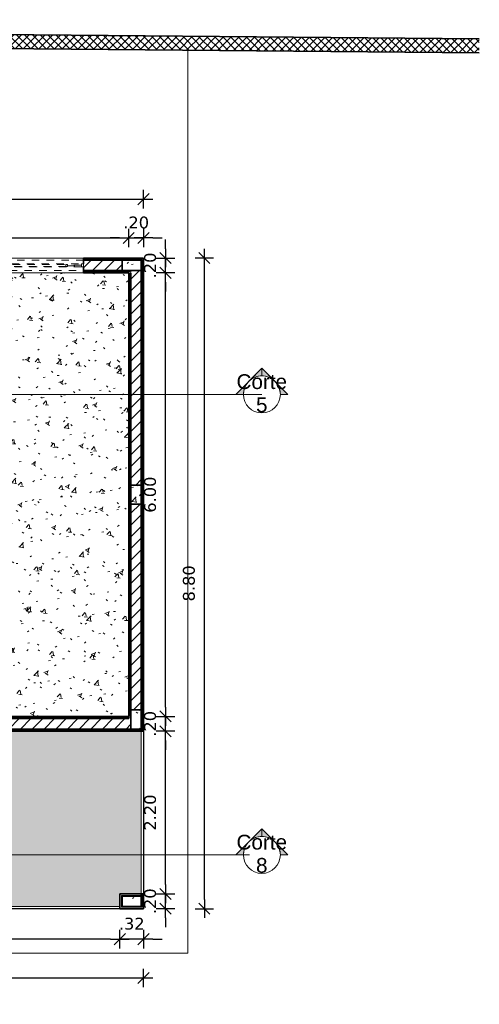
# Model space of a CAD drawing. Header units: millimetres. Extents: x -109 to 627, y -178 to 173.
# Tile 116 of 178: x 341 to 347, y -140 to -127. Entities that reach past the tile are written whole.
import ezdxf

# ---------------------------------------------------------------- set-up
doc = ezdxf.new("R2010")
doc.units = ezdxf.units.MM
doc.linetypes.add('Traço Curto', pattern=[0.0015300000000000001, 0.001, -0.0005300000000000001])
for name, color, linetype, lineweight in [('ARQ - ALVENARIA - OSSO', 2, 'Continuous', 35), ('ARQ - DIVISORIA', 3, 'Continuous', 35), ('ARQ - JANELA', 2, 'Traço Curto', 5), ('ARQ - PAREDE VISTA', 4, 'Continuous', 9), ('ARQ - PAREDES_HACHURA', 9, 'Continuous', 35), ('ARQ - PAREDES_REVESTIMENTO', 3, 'Continuous', 35), ('ARQ - PILAR', 4, 'Continuous', 15), ('ARQ - PISO', 9, 'Continuous', 5), ('ARQ - PISO_HACHURA_SUPERFICIE', 9, 'Continuous', 5), ('ARQ - SIMBOLO_CORTE', 2, 'Continuous', 5)]:
    doc.layers.add(name, color=color, linetype=linetype, lineweight=lineweight)
doc.styles.add('Arial_1', font='arial.ttf', dxfattribs={"height": 0.2249999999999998})
doc.styles.add('FNDE Texto Cota 0100', font='verdana.ttf', dxfattribs={"height": 0.16})
doc.dimstyles.new('FNDE 1-0100', dxfattribs={"dimscale": 2.5, "dimtxt": 0.16, "dimasz": 0.05, "dimexe": 0.15, "dimexo": 0.15, "dimgap": 0.05, "dimtad": 1, "dimzin": 4, "dimdsep": 46, "dimtxsty": 'FNDE Texto Cota 0100', "dimblk": 'tic', "dimcen": 0.15, "dimdle": 0.15, "dimse1": 1, "dimse2": 1, "dimclrd": 251, "dimclre": 251, "dimclrt": 256, "dimaunit": 1, "dimadec": 3, "dimazin": 0, "dimtfac": 1, "dimtix": 1, "dimtmove": 2, "dimatfit": 3, "dimldrblk": 'tic', "dimfxl": 0.15, "dimtvp": 1, "dimtolj": 1, "dimtzin": 0, "dimarcsym": 0})
pattern_1 = [(49.99999999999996, (316.1256538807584, -147.1297512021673), (0.5462905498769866, -0.04729538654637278), [0.05698523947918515, -0.6288371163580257]), (355, (316.1256538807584, -147.1297512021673), (-0.1054013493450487, 0.5732220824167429), [0.04598808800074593, -0.5028697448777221]), (100.451, (316.171641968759, -147.1337501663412), (0.4408404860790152, 0.5255719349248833), [0.04898731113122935, -0.5338617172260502]), (46.184, (316.1256538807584, -146.9777905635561), (0.8129122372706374, -0.1260280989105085), [0.08597772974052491, -0.9427558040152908]), (96.63599999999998, (316.1936362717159, -146.9877879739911), (0.7118101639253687, 0.7420596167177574), [0.07298109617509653, -0.8007925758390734]), (351.184, (316.1256538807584, -146.9777905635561), (0.7120447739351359, 0.7424237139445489), [0.0689821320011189, -0.7538047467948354]), (21, (316.2016342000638, -147.0157807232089), (0.4548672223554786, -0.3062123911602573), [0.05698523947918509, -0.628837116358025]), (326, (316.2016342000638, -147.0157807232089), (0.1857174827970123, 0.5524509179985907), [0.04598808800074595, -0.5028697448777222]), (71.45100000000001, (316.2396243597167, -147.0407742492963), (0.6403701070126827, 0.2459518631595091), [0.04898731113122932, -0.5338617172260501]), (37.49999999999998, (316.1256538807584, -147.1297512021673), (0.00920361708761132, 0.2540508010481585), [0.02499352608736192, -0.4718777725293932, 0.02499352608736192, -0.4848744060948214, -0.5048692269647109]), (37.49999999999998, (316.1256538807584, -147.1297512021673), (0.00920361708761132, 0.2540508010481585), [-1.006739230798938, 0.02499352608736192, -0.4798757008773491]), (7.49999999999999, (316.1256538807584, -147.1297512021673), (0.2004088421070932, 0.3006603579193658), [0.02499352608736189, -0.2659311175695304, 0.02499352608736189, -0.4598808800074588, -0.1919502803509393]), (7.49999999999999, (316.1256538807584, -147.1297512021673), (0.2004088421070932, 0.3006603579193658), [-0.7757990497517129, 0.02499352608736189, -0.1669567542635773]), (327.5, (315.9556979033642, -147.1297512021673), (0.4063776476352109, -0.0170731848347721), [0.02499352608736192, -0.1649572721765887, 0.02499352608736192, -0.5688526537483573, -0.7887956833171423]), (327.5, (315.9556979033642, -147.1297512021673), (0.4063776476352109, -0.0170731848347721), [-0.7847967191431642, 0.02499352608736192, -0.7638021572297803]), (317.5, (315.8797175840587, -147.1297512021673), (0.4438836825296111, 0.07598815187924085), [0.02499352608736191, -0.2229422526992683, 0.02499352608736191, -0.3699041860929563, -0.559854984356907]), (317.5, (315.8797175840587, -147.1297512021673), (0.4438836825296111, 0.07598815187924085), [-0.6418337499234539, 0.02499352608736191, -0.5348614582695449])]
pattern_2 = [(45, (316.1256538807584, -147.1297512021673), (-0.07917545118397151, 0.07917545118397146), [])]

# ---------------------------------------------------------------- blocks, each defined once
blk = doc.blocks.new('JANELA BASCULANTE PRÁTICA DE REVIT - JANELA AÇO E VIDRO BASCULANTE 300X150-V7-NÍVEL 1')
at = {"layer": 'ARQ - JANELA'}
for p, q in [((1.499999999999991, 0.07000000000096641), (-1.500000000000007, 0.07000000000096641)), ((-1.469999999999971, 0.01999999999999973), (-1.500000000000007, 0.01999999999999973)), ((-1.500000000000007, 0.01999999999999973), (-1.500000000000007, -0.02000000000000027)), ((-1.469999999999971, -0.02000000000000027), (-1.469999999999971, 0.01999999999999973)), ((-1.469999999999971, 0.01999999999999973), (1.470000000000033, 0.01999999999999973)), ((-1.279999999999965, 0.004999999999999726), (-1.469999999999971, 0.004999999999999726)), ((-1.469999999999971, 0.004999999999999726), (-1.469999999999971, -0.005000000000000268)), ((-1.259999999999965, 0.01499999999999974), (-1.279999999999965, 0.01499999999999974)), ((-1.279999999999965, 0.01499999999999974), (-1.279999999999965, -0.01500000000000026)), ((-1.279999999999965, -0.005000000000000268), (-1.279999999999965, 0.004999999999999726)), ((-1.259999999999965, -0.01500000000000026), (-1.259999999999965, 0.01499999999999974)), ((-1.259999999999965, 0.01499999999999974), (1.260000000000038, 0.01499999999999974)), ((1.280000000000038, 0.01499999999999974), (1.260000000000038, 0.01499999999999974)), ((1.260000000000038, 0.01499999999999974), (1.260000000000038, -0.01500000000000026)), ((1.280000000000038, -0.01500000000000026), (1.280000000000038, 0.01499999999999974)), ((1.470000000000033, 0.004999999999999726), (1.280000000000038, 0.004999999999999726)), ((1.280000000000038, 0.004999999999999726), (1.280000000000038, -0.005000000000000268)), ((1.499999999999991, 0.01999999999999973), (1.470000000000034, 0.01999999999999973)), ((1.470000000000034, 0.01999999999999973), (1.470000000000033, -0.02000000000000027)), ((1.470000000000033, -0.005000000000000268), (1.470000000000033, 0.004999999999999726)), ((1.499999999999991, -0.02000000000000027), (1.499999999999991, 0.01999999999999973)), ((-1.500000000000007, -0.02000000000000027), (-1.469999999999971, -0.02000000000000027)), ((-1.500000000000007, -0.07), (1.499999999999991, -0.07)), ((-1.469999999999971, -0.005000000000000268), (-1.279999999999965, -0.005000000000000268)), ((1.470000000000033, -0.02000000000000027), (-1.469999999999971, -0.02000000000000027)), ((-1.279999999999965, -0.01500000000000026), (-1.259999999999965, -0.01500000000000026)), ((1.260000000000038, -0.01500000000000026), (-1.259999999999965, -0.01500000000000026)), ((1.260000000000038, -0.01500000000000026), (1.280000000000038, -0.01500000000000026)), ((1.280000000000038, -0.005000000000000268), (1.470000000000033, -0.005000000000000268)), ((1.470000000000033, -0.02000000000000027), (1.499999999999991, -0.02000000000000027))]:
    blk.add_line(p, q, dxfattribs=at)
blk = doc.blocks.new('tic')
at = {"color": 251}
for p, q in [((-1.000000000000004, 0), (0.9999999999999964, 0)), ((0, -1.000000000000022), (0, 0.9999999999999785))]:
    blk.add_line(p, q, dxfattribs=at)
blk.add_line((-0.6000000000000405, -0.600000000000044), (0.6000000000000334, 0.600000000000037))
blk = doc.blocks.new('*D392')
at = {"color": 251, "lineweight": -2, "transparency": 16777216}
blk.add_line((334.1483753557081, -129.590817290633), (342.2962001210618, -129.590817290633), dxfattribs=at)
at = {"layer": 'Defpoints', "color": 0, "transparency": 16777216}
for p in [(342.4212001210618, -129.590817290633), (334.0233753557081, -130.0621001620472), (342.4212001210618, -130.0621001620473)]:
    blk.add_point(p, dxfattribs=at)
at = {"color": 251, "lineweight": -2, "transparency": 16777216, "xscale": 0.125, "yscale": 0.125, "zscale": 0.125, "rotation": 180}
blk.add_blockref('tic', (334.0233753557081, -129.590817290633), dxfattribs=at)
at = {"color": 251, "lineweight": -2, "transparency": 16777216, "xscale": 0.125, "yscale": 0.125, "zscale": 0.125}
blk.add_blockref('tic', (342.4212001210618, -129.590817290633), dxfattribs=at)
at = {"transparency": 16777216, "insert": (338.222287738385, -129.3821638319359), "char_height": 0.16, "attachment_point": 5, "style": 'FNDE Texto Cota 0100'}
blk.add_mtext('\\A1;8.40', dxfattribs=at)
blk = doc.blocks.new('*D393')
at = {"color": 251, "lineweight": -2, "transparency": 16777216}
for p, q in [((342.2962001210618, -129.590817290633), (342.1712001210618, -129.590817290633)), ((342.4212001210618, -129.590817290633), (342.6211483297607, -129.590817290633)), ((342.7461483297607, -129.590817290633), (342.8711483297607, -129.590817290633))]:
    blk.add_line(p, q, dxfattribs=at)
at = {"layer": 'Defpoints', "color": 0, "transparency": 16777216}
for p in [(342.6211483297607, -129.590817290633), (342.6211483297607, -129.8621519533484), (342.4212001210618, -130.0621001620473)]:
    blk.add_point(p, dxfattribs=at)
at = {"color": 251, "lineweight": -2, "transparency": 16777216, "xscale": 0.125, "yscale": 0.125, "zscale": 0.125}
blk.add_blockref('tic', (342.4212001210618, -129.590817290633), dxfattribs=at)
at = {"color": 251, "lineweight": -2, "transparency": 16777216, "xscale": 0.125, "yscale": 0.125, "zscale": 0.125, "rotation": 180}
blk.add_blockref('tic', (342.6211483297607, -129.590817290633), dxfattribs=at)
at = {"transparency": 16777216, "insert": (342.5211742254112, -129.3824861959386), "char_height": 0.16, "attachment_point": 5, "style": 'FNDE Texto Cota 0100'}
blk.add_mtext('\\A1;.20', dxfattribs=at)
blk = doc.blocks.new('*D394')
at = {"color": 251, "lineweight": -2, "transparency": 16777216}
blk.add_line((319.1522597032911, -129.0659532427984), (342.4961483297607, -129.0659532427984), dxfattribs=at)
at = {"layer": 'Defpoints', "color": 0, "transparency": 16777216}
for p in [(342.6211483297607, -129.0659532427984), (319.0272597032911, -129.8621519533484), (342.6211483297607, -129.8621519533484)]:
    blk.add_point(p, dxfattribs=at)
at = {"color": 251, "lineweight": -2, "transparency": 16777216, "xscale": 0.125, "yscale": 0.125, "zscale": 0.125, "rotation": 180}
blk.add_blockref('tic', (319.0272597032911, -129.0659532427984), dxfattribs=at)
at = {"color": 251, "lineweight": -2, "transparency": 16777216, "xscale": 0.125, "yscale": 0.125, "zscale": 0.125}
blk.add_blockref('tic', (342.6211483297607, -129.0659532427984), dxfattribs=at)
at = {"transparency": 16777216, "insert": (330.8242040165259, -128.857622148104), "char_height": 0.16, "attachment_point": 5, "style": 'FNDE Texto Cota 0100'}
blk.add_mtext('\\A1;23.59', dxfattribs=at)
blk = doc.blocks.new('*D440')
at = {"color": 251, "lineweight": -2, "transparency": 16777216}
for p, q in [((342.9184477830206, -138.3349249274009), (342.9184477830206, -138.2099249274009)), ((342.9184477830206, -138.6598731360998), (342.9184477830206, -138.4599249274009)), ((342.9184477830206, -138.7848731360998), (342.9184477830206, -138.9098731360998))]:
    blk.add_line(p, q, dxfattribs=at)
at = {"layer": 'Defpoints', "color": 0, "transparency": 16777216}
for p in [(342.6211483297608, -138.4599249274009), (342.9184477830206, -138.4599249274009), (342.6211483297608, -138.6598731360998)]:
    blk.add_point(p, dxfattribs=at)
at = {"color": 251, "lineweight": -2, "transparency": 16777216, "xscale": 0.125, "yscale": 0.125, "zscale": 0.125}
for p, rotation in [((342.9184477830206, -138.4599249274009), 270), ((342.9184477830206, -138.6598731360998), 90)]:
    blk.add_blockref('tic', p, dxfattribs=dict(at, rotation=rotation))
at = {"transparency": 16777216, "insert": (342.7101166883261, -138.5598990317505), "char_height": 0.16, "attachment_point": 5, "rotation": 90, "style": 'FNDE Texto Cota 0100'}
blk.add_mtext('\\A1;.20', dxfattribs=at)
blk = doc.blocks.new('*D441')
at = {"color": 251, "lineweight": -2, "transparency": 16777216}
blk.add_line((342.9184477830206, -138.3349249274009), (342.9184477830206, -136.3854946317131), dxfattribs=at)
at = {"layer": 'Defpoints', "color": 0, "transparency": 16777216}
for p in [(342.6211483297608, -136.2604946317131), (342.9184477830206, -136.2604946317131), (342.6211483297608, -138.4599249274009)]:
    blk.add_point(p, dxfattribs=at)
at = {"color": 251, "lineweight": -2, "transparency": 16777216, "xscale": 0.125, "yscale": 0.125, "zscale": 0.125}
for p, rotation in [((342.9184477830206, -136.2604946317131), 90), ((342.9184477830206, -138.4599249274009), 270)]:
    blk.add_blockref('tic', p, dxfattribs=dict(at, rotation=rotation))
at = {"transparency": 16777216, "insert": (342.7101166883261, -137.3602097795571), "char_height": 0.16, "attachment_point": 5, "rotation": 90, "style": 'FNDE Texto Cota 0100'}
blk.add_mtext('\\A1;2.20', dxfattribs=at)
blk = doc.blocks.new('*D442')
at = {"color": 251, "lineweight": -2, "transparency": 16777216}
for p, q in [((342.9184477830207, -135.9355464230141), (342.9184477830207, -135.8105464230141)), ((342.9184477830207, -136.2604946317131), (342.9184477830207, -136.0605464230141)), ((342.9184477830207, -136.3854946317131), (342.9184477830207, -136.5104946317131))]:
    blk.add_line(p, q, dxfattribs=at)
at = {"layer": 'Defpoints', "color": 0, "transparency": 16777216}
for p in [(342.4212001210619, -136.0605464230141), (342.9184477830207, -136.0605464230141), (342.6211483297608, -136.2604946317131)]:
    blk.add_point(p, dxfattribs=at)
at = {"color": 251, "lineweight": -2, "transparency": 16777216, "xscale": 0.125, "yscale": 0.125, "zscale": 0.125}
for p, rotation in [((342.9184477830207, -136.0605464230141), 270), ((342.9184477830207, -136.2604946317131), 90)]:
    blk.add_blockref('tic', p, dxfattribs=dict(at, rotation=rotation))
at = {"transparency": 16777216, "insert": (342.7101166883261, -136.1605205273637), "char_height": 0.16, "attachment_point": 5, "rotation": 90, "style": 'FNDE Texto Cota 0100'}
blk.add_mtext('\\A1;.20', dxfattribs=at)
blk = doc.blocks.new('*D443')
at = {"color": 251, "lineweight": -2, "transparency": 16777216}
blk.add_line((342.9184477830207, -135.9355464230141), (342.9184477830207, -130.1871001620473), dxfattribs=at)
at = {"layer": 'Defpoints', "color": 0, "transparency": 16777216}
for p in [(342.4212001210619, -130.0621001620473), (342.9184477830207, -130.0621001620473), (342.4212001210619, -136.0605464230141)]:
    blk.add_point(p, dxfattribs=at)
at = {"color": 251, "lineweight": -2, "transparency": 16777216, "xscale": 0.125, "yscale": 0.125, "zscale": 0.125}
for p, rotation in [((342.9184477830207, -130.0621001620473), 90), ((342.9184477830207, -136.0605464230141), 270)]:
    blk.add_blockref('tic', p, dxfattribs=dict(at, rotation=rotation))
at = {"transparency": 16777216, "insert": (342.7101704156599, -133.0613232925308), "char_height": 0.16, "attachment_point": 5, "rotation": 90, "style": 'FNDE Texto Cota 0100'}
blk.add_mtext('\\A1;6.00', dxfattribs=at)
blk = doc.blocks.new('*D444')
at = {"color": 251, "lineweight": -2, "transparency": 16777216}
for p, q in [((342.9184477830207, -129.7371519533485), (342.9184477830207, -129.6121519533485)), ((342.9184477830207, -130.0621001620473), (342.9184477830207, -129.8621519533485)), ((342.9184477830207, -130.1871001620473), (342.9184477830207, -130.3121001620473))]:
    blk.add_line(p, q, dxfattribs=at)
at = {"layer": 'Defpoints', "color": 0, "transparency": 16777216}
for p in [(342.6211483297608, -129.8621519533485), (342.9184477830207, -129.8621519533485), (342.4212001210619, -130.0621001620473)]:
    blk.add_point(p, dxfattribs=at)
at = {"color": 251, "lineweight": -2, "transparency": 16777216, "xscale": 0.125, "yscale": 0.125, "zscale": 0.125}
for p, rotation in [((342.9184477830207, -129.8621519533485), 270), ((342.9184477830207, -130.0621001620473), 90)]:
    blk.add_blockref('tic', p, dxfattribs=dict(at, rotation=rotation))
at = {"transparency": 16777216, "insert": (342.7101166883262, -129.962126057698), "char_height": 0.16, "attachment_point": 5, "rotation": 90, "style": 'FNDE Texto Cota 0100'}
blk.add_mtext('\\A1;.20', dxfattribs=at)
blk = doc.blocks.new('*D445')
at = {"color": 251, "lineweight": -2, "transparency": 16777216}
blk.add_line((343.4433118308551, -138.5348731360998), (343.4433118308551, -129.9871519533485), dxfattribs=at)
at = {"layer": 'Defpoints', "color": 0, "transparency": 16777216}
for p in [(342.6211483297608, -129.8621519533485), (343.4433118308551, -129.8621519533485), (342.6211483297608, -138.6598731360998)]:
    blk.add_point(p, dxfattribs=at)
at = {"color": 251, "lineweight": -2, "transparency": 16777216, "xscale": 0.125, "yscale": 0.125, "zscale": 0.125}
for p, rotation in [((343.4433118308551, -129.8621519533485), 90), ((343.4433118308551, -138.6598731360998), 270)]:
    blk.add_blockref('tic', p, dxfattribs=dict(at, rotation=rotation))
at = {"transparency": 16777216, "insert": (343.2346583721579, -134.2610125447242), "char_height": 0.16, "attachment_point": 5, "rotation": 90, "style": 'FNDE Texto Cota 0100'}
blk.add_mtext('\\A1;8.80', dxfattribs=at)
blk = doc.blocks.new('*D446')
at = {"color": 251, "lineweight": -2, "transparency": 16777216}
for p, q in [((342.1762311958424, -139.0720986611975), (342.0512311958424, -139.0720986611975)), ((342.6211483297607, -139.0720986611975), (342.3012311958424, -139.0720986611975)), ((342.7461483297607, -139.0720986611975), (342.8711483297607, -139.0720986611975))]:
    blk.add_line(p, q, dxfattribs=at)
at = {"layer": 'Defpoints', "color": 0, "transparency": 16777216}
for p in [(342.3012311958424, -138.6598731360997), (342.6211483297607, -138.6598731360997), (342.3012311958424, -139.0720986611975)]:
    blk.add_point(p, dxfattribs=at)
at = {"color": 251, "lineweight": -2, "transparency": 16777216, "xscale": 0.125, "yscale": 0.125, "zscale": 0.125}
blk.add_blockref('tic', (342.3012311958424, -139.0720986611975), dxfattribs=at)
at = {"color": 251, "lineweight": -2, "transparency": 16777216, "xscale": 0.125, "yscale": 0.125, "zscale": 0.125, "rotation": 180}
blk.add_blockref('tic', (342.6211483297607, -139.0720986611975), dxfattribs=at)
at = {"transparency": 16777216, "insert": (342.4611897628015, -138.8637675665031), "char_height": 0.16, "attachment_point": 5, "style": 'FNDE Texto Cota 0100'}
blk.add_mtext('\\A1;.32', dxfattribs=at)
blk = doc.blocks.new('*D447')
at = {"color": 251, "lineweight": -2, "transparency": 16777216}
blk.add_line((342.1762311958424, -139.0720986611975), (338.4472618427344, -139.0720986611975), dxfattribs=at)
at = {"layer": 'Defpoints', "color": 0, "transparency": 16777216}
for p in [(338.3222618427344, -138.6598731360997), (342.3012311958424, -138.6598731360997), (338.3222618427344, -139.0720986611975)]:
    blk.add_point(p, dxfattribs=at)
at = {"color": 251, "lineweight": -2, "transparency": 16777216, "xscale": 0.125, "yscale": 0.125, "zscale": 0.125, "rotation": 180}
blk.add_blockref('tic', (338.3222618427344, -139.0720986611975), dxfattribs=at)
at = {"color": 251, "lineweight": -2, "transparency": 16777216, "xscale": 0.125, "yscale": 0.125, "zscale": 0.125}
blk.add_blockref('tic', (342.3012311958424, -139.0720986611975), dxfattribs=at)
at = {"transparency": 16777216, "insert": (340.3117465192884, -138.8634452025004), "char_height": 0.16, "attachment_point": 5, "style": 'FNDE Texto Cota 0100'}
blk.add_mtext('\\A1;3.98', dxfattribs=at)
blk = doc.blocks.new('*D454')
at = {"color": 251, "lineweight": -2, "transparency": 16777216}
blk.add_line((327.9499808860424, -139.5969627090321), (342.4961483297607, -139.5969627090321), dxfattribs=at)
at = {"layer": 'Defpoints', "color": 0, "transparency": 16777216}
for p in [(342.6211483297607, -138.6598731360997), (327.8249808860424, -138.979790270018), (342.6211483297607, -139.5969627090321)]:
    blk.add_point(p, dxfattribs=at)
at = {"color": 251, "lineweight": -2, "transparency": 16777216, "xscale": 0.125, "yscale": 0.125, "zscale": 0.125, "rotation": 180}
blk.add_blockref('tic', (327.8249808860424, -139.5969627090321), dxfattribs=at)
at = {"color": 251, "lineweight": -2, "transparency": 16777216, "xscale": 0.125, "yscale": 0.125, "zscale": 0.125}
blk.add_blockref('tic', (342.6211483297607, -139.5969627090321), dxfattribs=at)
at = {"transparency": 16777216, "insert": (335.2230646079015, -139.388309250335), "char_height": 0.16, "attachment_point": 5, "style": 'FNDE Texto Cota 0100'}
blk.add_mtext('\\A1;14.80', dxfattribs=at)
blk = doc.blocks.new('Corte - Seta 01-821232-Corte 4')
at = {"layer": 'ARQ - SIMBOLO_CORTE'}
h = blk.add_hatch(color=256, dxfattribs=at)
edge = h.paths.add_edge_path(flags=0)
edge.add_line((-4.139210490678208, -1.945222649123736), (-4.139210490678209, -2.04831649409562))
edge.add_arc((-4.139210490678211, -2.298316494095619), 0.2499999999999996, 47.921604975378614, 89.99999999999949, ccw=False)
edge.add_line((-3.971673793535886, -2.112759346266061), (-4.139210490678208, -1.945222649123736))
h = blk.add_hatch(color=256, dxfattribs=at)
edge = h.paths.add_edge_path(flags=0)
edge.add_arc((-4.139210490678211, -2.29831649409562), 0.2500000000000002, -6.821210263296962e-13, 42.078395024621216, ccw=False)
edge.add_line((-3.889210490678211, -2.298316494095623), (-3.786116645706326, -2.298316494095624))
edge.add_line((-3.786116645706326, -2.298316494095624), (-3.953653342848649, -2.130779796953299))
h = blk.add_hatch(color=256, dxfattribs=at)
edge = h.paths.add_edge_path(flags=0)
edge.add_line((-3.953653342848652, -2.465853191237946), (-3.786116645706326, -2.298316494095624))
edge.add_line((-3.786116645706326, -2.298316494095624), (-3.889210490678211, -2.298316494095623))
edge.add_arc((-4.139210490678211, -2.298316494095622), 0.2500000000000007, 317.9216049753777, 359.9999999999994, ccw=False)
h = blk.add_hatch(color=256, dxfattribs=at)
edge = h.paths.add_edge_path(flags=0)
edge.add_line((-4.139210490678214, -2.651410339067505), (-3.97167379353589, -2.483873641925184))
edge.add_arc((-4.13921049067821, -2.298316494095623), 0.2499999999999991, 269.9999999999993, 312.0783950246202, ccw=False)
edge.add_line((-4.139210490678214, -2.548316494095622), (-4.139210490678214, -2.651410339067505))
for p, q in [((-3.786116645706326, -2.298316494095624), (-4.139210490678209, -1.945222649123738)), ((-4.139210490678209, -2.048316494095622), (-4.139210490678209, -1.945222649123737)), ((-4.139210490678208, -1.945222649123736), (-3.971673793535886, -2.112759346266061)), ((-4.139210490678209, -2.04831649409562), (-4.139210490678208, -1.945222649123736)), ((-3.953653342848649, -2.130779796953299), (-3.786116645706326, -2.298316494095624)), ((-3.786116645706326, -2.298316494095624), (-4.139210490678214, -2.651410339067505)), ((-3.786116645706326, -2.298316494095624), (-3.953653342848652, -2.465853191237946)), ((-3.786116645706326, -2.298316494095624), (-3.889210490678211, -2.298316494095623)), ((-3.889210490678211, -2.298316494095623), (-3.786116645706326, -2.298316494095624)), ((-3.97167379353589, -2.483873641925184), (-4.139210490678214, -2.651410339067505)), ((-4.139210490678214, -2.548316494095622), (-4.139210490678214, -2.651410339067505)), ((-4.139210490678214, -2.651410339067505), (-4.139210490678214, -2.548316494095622))]:
    blk.add_line(p, q, dxfattribs=at)
for centre, radius, start, end in [((-4.13921049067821, -2.298316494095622), 0.2500000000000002, 90.00000000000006, 269.9999999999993), ((-4.139210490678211, -2.298316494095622), 0.2500000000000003, 269.9999999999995, 89.9999999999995), ((-4.139210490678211, -2.298316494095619), 0.2499999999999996, 47.92160497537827, 89.99999999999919), ((-4.139210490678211, -2.29831649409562), 0.2500000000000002, 359.9999999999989, 42.07839502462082), ((-4.139210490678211, -2.298316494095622), 0.2500000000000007, 317.9216049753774, 359.9999999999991), ((-4.13921049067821, -2.298316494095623), 0.2499999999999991, 269.9999999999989, 312.0783950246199)]:
    blk.add_arc(centre, radius, start, end, dxfattribs=at)

msp = doc.modelspace()

# ---------------------------------------------------------------- hatches: boundary and pattern name
at = {"layer": 'ARQ - PAREDES_HACHURA'}
h = msp.add_hatch(dxfattribs=at)
h.set_pattern_fill('DIAGONAL  CRUZADA - 1MM', color=256, scale=0.9997410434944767, style=0, pattern_type=2)
h.set_pattern_definition([(45, (316.1256538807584, -147.1297512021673), (-0.05301927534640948, 0.05301927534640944), []), (135, (316.1256538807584, -147.1297512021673), (-0.05301927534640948, -0.05301927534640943), [])])
h.paths.add_polyline_path([(347.1569121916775, -127.0874666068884), (347.1585719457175, -126.8975230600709), (317.7413764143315, -126.6404713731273), (317.7399885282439, -126.8304172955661), (338.6038287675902, -127.0127285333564)], flags=0)
h = msp.add_hatch(color=256, dxfattribs=at)
h.paths.add_polyline_path([(342.5911560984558, -129.8921441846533), (342.5911403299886, -129.8821469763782), (341.8113580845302, -129.8821467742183), (341.8113580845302, -129.8921441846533), (342.3312234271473, -129.8921441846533)], flags=0)
h.paths.add_polyline_path([(338.2922696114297, -129.8921441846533), (338.8121177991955, -129.8921441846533), (338.8121177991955, -129.8821467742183), (337.5429387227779, -129.8821467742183), (337.5429387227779, -129.8921441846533), (338.0323369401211, -129.8921441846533)], flags=0)
h.paths.add_polyline_path([(334.053367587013, -129.8921441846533), (334.5432553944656, -129.892139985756), (334.5432406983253, -129.8821467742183), (333.2735842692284, -129.8821467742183), (333.2735842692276, -129.8921441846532), (333.7934349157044, -129.8921441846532)], flags=0)
h.paths.add_polyline_path([(329.7544810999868, -129.8921441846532), (330.2743236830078, -129.8921441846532), (330.2743236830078, -129.8821467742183), (328.944668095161, -129.8821467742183), (328.9446908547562, -129.8921441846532), (329.4945484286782, -129.8921441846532)], flags=0)
h.paths.add_polyline_path([(325.3956101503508, -129.8921441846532), (325.9454715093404, -129.8921432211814), (325.9454677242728, -129.8821467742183), (319.0572519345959, -129.8821467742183), (319.0572519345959, -129.8921441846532), (325.2556464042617, -129.8921441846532)], flags=0)
h = msp.add_hatch(dxfattribs=at)
h.set_pattern_fill('FP_6', color=256, scale=0.9997410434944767, style=0, pattern_type=2)
h.set_pattern_definition(pattern_2)
h.paths.add_polyline_path([(342.3312234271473, -130.0321079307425), (342.3312234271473, -129.8921441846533), (341.8113580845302, -129.8921441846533), (341.8113580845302, -130.0321079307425)], flags=0)
h.paths.add_polyline_path([(338.6038287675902, -130.0321079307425), (338.8121349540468, -130.0321079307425), (338.8121349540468, -129.8921441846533), (338.2922696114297, -129.8921441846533), (338.2922696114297, -130.0321079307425)], flags=0)
for points in [[(342.6011535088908, -136.2305024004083), (342.6011535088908, -129.8821467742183), (342.5911560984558, -129.8821467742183), (342.5911560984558, -136.2305024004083)], [(342.4511923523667, -136.090538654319), (342.4511923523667, -130.0421053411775), (342.4411949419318, -130.0421053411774), (342.4411949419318, -136.090538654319)], [(342.421200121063, -136.090538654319), (342.4411949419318, -136.0898608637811), (342.4404808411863, -136.0805412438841), (334.9431371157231, -136.0805412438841), (334.9431371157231, -136.090538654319), (341.9990523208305, -136.090538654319)], [(341.9990523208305, -136.2404998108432), (342.6211483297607, -136.2404998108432), (342.6211483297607, -136.2305024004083), (334.9381384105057, -136.2305024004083), (334.9381384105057, -136.2404998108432), (338.6038287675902, -136.2404998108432)], [(342.6011535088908, -138.63987831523), (342.6011535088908, -138.4599249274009), (342.5911560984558, -138.4599249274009), (342.5911560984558, -138.63987831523)], [(342.3312234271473, -138.4899171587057), (342.5911560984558, -138.4899171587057), (342.5911560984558, -138.4799197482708), (342.3212260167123, -138.4799197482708), (342.3212260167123, -138.4899171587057)], [(342.3212260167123, -138.629880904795), (342.3312234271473, -138.629880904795), (342.3312234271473, -138.4899171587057), (342.3212260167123, -138.4903016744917), (342.3212260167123, -138.629496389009)], [(342.3312234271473, -138.63987831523), (342.5911560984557, -138.63987831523), (342.5911560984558, -138.629880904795), (342.3212260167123, -138.629880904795), (342.3212260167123, -138.63987831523)]]:
    msp.add_hatch(color=256, dxfattribs=at).paths.add_polyline_path(points, flags=0)
h = msp.add_hatch(color=256, dxfattribs=at)
h.paths.add_polyline_path([(342.450216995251, -130.0421053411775), (342.4511923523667, -130.0421053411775), (342.4511923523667, -130.0321079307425), (341.8113580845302, -130.0321079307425), (341.8113580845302, -130.0421053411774), (342.4412615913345, -130.0421053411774)], flags=0)
h.paths.add_polyline_path([(337.5424407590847, -130.0421053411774), (337.5424638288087, -130.042105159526), (338.8121118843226, -130.0421053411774), (338.8121118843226, -130.0321079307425), (337.5424407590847, -130.0321145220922)], flags=0)
h.paths.add_polyline_path([(334.0033805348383, -130.0421053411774), (334.5432406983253, -130.0421053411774), (334.5432406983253, -130.0321079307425), (333.9933831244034, -130.0321079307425), (333.9933831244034, -130.0421053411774)], flags=0)
h = msp.add_hatch(dxfattribs=at)
h.set_pattern_fill('FP_6', color=256, scale=0.9997410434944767, style=0, pattern_type=2)
h.set_pattern_definition(pattern_2)
h.paths.add_polyline_path([(342.4511923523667, -132.9313569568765), (342.5911560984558, -132.9313569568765), (342.5911560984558, -130.0321079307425), (342.4511923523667, -130.0321079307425), (342.4511923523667, -130.0621001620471)], flags=0)
h = msp.add_hatch(dxfattribs=at)
h.set_pattern_fill('FP_6', color=256, scale=0.9997410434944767, style=0, pattern_type=2)
h.set_pattern_definition(pattern_2)
h.paths.add_polyline_path([(342.4511923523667, -135.9705697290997), (342.5911560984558, -135.9705697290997), (342.5911560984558, -133.191289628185), (342.4511923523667, -133.191289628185), (342.4511923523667, -134.3339127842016)], flags=0)
h = msp.add_hatch(dxfattribs=at)
h.set_pattern_fill('FP_6', color=256, scale=0.9997410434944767, style=0, pattern_type=2)
h.set_pattern_definition(pattern_2)
h.paths.add_polyline_path([(342.4511923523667, -136.2305024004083), (342.4511923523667, -136.090538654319), (338.2922696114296, -136.090538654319), (338.2922696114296, -136.2305024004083), (341.9990523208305, -136.2305024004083)], flags=0)
at = {"layer": 'ARQ - PILAR'}
h = msp.add_hatch(dxfattribs=at)
h.set_pattern_fill('FP_1', color=256, scale=0.9997410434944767, style=0, pattern_type=2)
h.set_pattern_definition(pattern_1)
h.paths.add_polyline_path([(342.5911560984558, -130.0321079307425), (342.5911560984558, -129.8921441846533), (342.3312234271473, -129.8921441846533), (342.3312234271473, -130.0321079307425), (342.4511923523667, -130.0321079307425)], flags=0)
h = msp.add_hatch(dxfattribs=at)
h.set_pattern_fill('FP_1', color=256, scale=0.9997410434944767, style=0, pattern_type=2)
h.set_pattern_definition(pattern_1)
h.paths.add_polyline_path([(342.4511923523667, -133.191289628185), (342.5911560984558, -133.191289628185), (342.5911560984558, -132.9313569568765), (342.4511923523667, -132.9313569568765)], flags=0)
h = msp.add_hatch(dxfattribs=at)
h.set_pattern_fill('FP_1', color=256, scale=0.9997410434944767, style=0, pattern_type=2)
h.set_pattern_definition(pattern_1)
h.paths.add_polyline_path([(342.4511923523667, -136.2305024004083), (342.5911560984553, -136.2305024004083), (342.5911560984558, -135.9705697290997), (342.4511923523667, -135.9705697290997), (342.4511923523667, -136.090538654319)], flags=0)
h = msp.add_hatch(dxfattribs=at)
h.set_pattern_fill('FP_1', color=256, scale=0.9997410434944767, style=0, pattern_type=2)
h.set_pattern_definition(pattern_1)
h.paths.add_polyline_path([(342.5911560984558, -138.629880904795), (342.5911560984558, -138.4899171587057), (342.3312234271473, -138.4899171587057), (342.3312234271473, -138.629880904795)], flags=0)
at = {"layer": 'ARQ - PISO_HACHURA_SUPERFICIE'}
h = msp.add_hatch(dxfattribs=at)
h.set_pattern_fill('FP_1', color=256, scale=0.9997410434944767, style=0, pattern_type=2)
h.set_pattern_definition(pattern_1)
h.paths.add_polyline_path([(334.9131448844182, -136.090538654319), (334.9431371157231, -136.090538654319), (334.9431371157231, -136.0805412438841), (334.9131448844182, -136.0805412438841)], flags=0)
h.paths.add_polyline_path([(334.0733624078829, -136.090538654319), (334.0733624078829, -136.0805412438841), (334.0433701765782, -136.0805412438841), (334.0433701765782, -136.090538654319), (334.0488246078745, -136.090538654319)], flags=0)
h.paths.add_polyline_path([(334.8931500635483, -136.090538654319), (334.8931500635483, -136.0805412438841), (334.9031474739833, -136.0805412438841), (334.9031474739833, -136.0655451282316), (334.9431371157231, -136.0655451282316), (334.9431371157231, -136.0605464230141), (342.4212001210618, -136.0605464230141), (342.4212001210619, -130.0621001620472), (334.0233753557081, -130.0621001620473), (334.0233753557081, -136.0605464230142), (334.0433701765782, -136.0605464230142), (334.0433701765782, -136.0655451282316), (334.0833598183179, -136.0655451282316), (334.0833598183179, -136.0805412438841), (334.0933572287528, -136.0805412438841), (334.0933572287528, -136.090538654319), (334.3597993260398, -136.090538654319)], flags=0)
h.paths.add_polyline_path([(334.0989557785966, -136.0805412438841), (334.0933572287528, -136.0805412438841), (334.0933572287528, -135.2807484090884), (334.1283481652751, -135.2807484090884), (334.1283481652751, -136.0805412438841)], flags=0)
h = msp.add_hatch(dxfattribs=at)
h.set_pattern_fill('FP_1', color=256, scale=0.9997410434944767, style=0, pattern_type=2)
h.set_pattern_definition(pattern_1)
h.paths.add_polyline_path([(337.7499322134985, -138.629880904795), (338.0023447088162, -138.629880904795), (338.0023447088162, -138.4599249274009), (338.3222618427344, -138.4599249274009), (338.3222618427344, -138.629880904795), (342.3012311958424, -138.629880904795), (342.3012311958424, -138.4599249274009), (342.5911560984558, -138.4599249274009), (342.5911560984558, -136.2604946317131), (334.9381384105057, -136.2604946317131), (334.9381384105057, -136.2554959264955), (334.8981487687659, -136.2554959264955), (334.8981487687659, -136.2404998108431), (334.8831526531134, -136.2404998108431), (334.8831526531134, -136.2305024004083), (334.1033546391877, -136.2305024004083), (334.1033546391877, -136.2404998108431), (334.0883585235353, -136.2404998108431), (334.0883585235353, -136.2554959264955), (334.0483688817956, -136.2554959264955), (334.0483688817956, -136.2604946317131), (333.798433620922, -136.2604946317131), (333.798433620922, -136.2554959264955), (333.7584439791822, -136.2554959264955), (333.7584439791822, -136.2404998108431), (333.7434478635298, -136.2404998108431), (333.7434478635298, -136.2305024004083), (332.9636498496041, -136.2305024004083), (332.9636498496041, -136.2404998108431), (332.9486537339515, -136.2404998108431), (332.9486537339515, -136.2554959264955), (332.9086640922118, -136.2554959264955), (332.9086640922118, -136.2604946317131), (325.4256023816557, -136.2604946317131), (325.4256023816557, -137.5451618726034), (325.4206036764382, -137.5451618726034), (325.4206036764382, -137.5851515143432), (325.4056075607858, -137.5851515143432), (325.4056075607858, -137.6001476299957), (325.3956101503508, -137.6001476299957), (325.3956101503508, -138.3799456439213), (325.4056075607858, -138.3799456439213), (325.4056075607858, -138.3949417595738), (325.4206036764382, -138.3949417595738), (325.4206036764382, -138.4349314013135), (325.4256023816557, -138.4349314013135), (325.4256023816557, -138.629880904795), (329.4645561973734, -138.629880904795), (329.4645561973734, -138.4599249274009), (329.7844733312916, -138.4599249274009), (329.7844733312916, -138.629880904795), (333.7634426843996, -138.629880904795), (333.7634426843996, -138.4599249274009), (334.0833598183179, -138.4599249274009), (334.0833598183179, -138.629880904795), (336.9062169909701, -138.629880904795)], flags=0)
h.paths.add_polyline_path([(325.3956101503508, -138.4349314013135), (325.4056075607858, -138.4340860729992), (325.4056075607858, -138.4099378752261), (325.3956101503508, -138.4099378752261), (325.3956101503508, -138.4344756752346)], flags=0)
h.paths.add_polyline_path([(325.4056075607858, -137.5701553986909), (325.4056075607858, -137.5451618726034), (325.3956101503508, -137.5451618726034), (325.3956101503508, -137.5701553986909)], flags=0)
h.paths.add_polyline_path([(334.9131448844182, -136.2404998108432), (334.9381384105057, -136.2404998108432), (334.9381384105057, -136.2305024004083), (334.9131448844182, -136.2305024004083)], flags=0)
h.paths.add_polyline_path([(334.0488246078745, -136.2404998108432), (334.0733624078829, -136.2404998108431), (334.0733624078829, -136.2305024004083), (334.0483688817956, -136.2305024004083), (334.0483688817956, -136.2404998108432)], flags=0)
h.paths.add_polyline_path([(333.7734400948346, -136.2404998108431), (333.798433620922, -136.2404998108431), (333.798433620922, -136.2305024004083), (333.7734400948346, -136.2305024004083)], flags=0)
h.paths.add_polyline_path([(332.9336576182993, -136.2404998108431), (332.9336576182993, -136.2305024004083), (332.9086640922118, -136.2305024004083), (332.9086640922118, -136.2404998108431)], flags=0)

# ---------------------------------------------------------------- linework, layer by layer
msp.add_lwpolyline([(342.6211483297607, -136.2604946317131), (342.6211483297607, -138.6598731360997), (327.7949886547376, -138.629880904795), (327.7949886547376, -173.2509132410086), (325.4256023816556, -173.2509132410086), (325.4256023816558, -136.260494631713), (342.6211483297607, -136.260494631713)])
at = {"layer": 'ARQ - ALVENARIA - OSSO'}
for p, q in [((347.1585719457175, -126.8975230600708), (317.5514326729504, -126.638811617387)), ((317.7399885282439, -126.8304172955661), (347.1569121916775, -127.0874666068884)), ((342.3312234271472, -129.8921441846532), (341.8113580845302, -129.8921441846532)), ((341.8113580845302, -129.8921441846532), (341.8113580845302, -129.942131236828)), ((342.3312234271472, -130.0321079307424), (342.3312234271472, -129.8921441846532)), ((341.8113580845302, -129.9821208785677), (341.8113580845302, -130.0321079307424)), ((341.8113580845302, -130.0321079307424), (342.3312234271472, -130.0321079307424)), ((342.5911560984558, -130.0321079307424), (342.4511923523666, -130.0321079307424)), ((342.4511923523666, -130.0421053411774), (342.4511923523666, -130.0321079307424)), ((342.4511923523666, -130.0621001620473), (342.4511923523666, -132.9313569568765)), ((342.5911560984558, -132.9313569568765), (342.5911560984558, -130.0321079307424)), ((342.4511923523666, -132.9313569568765), (342.5911560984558, -132.9313569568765)), ((342.5911560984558, -133.191289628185), (342.4511923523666, -133.191289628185)), ((342.4511923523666, -133.191289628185), (342.4511923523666, -135.9705697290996)), ((342.5911560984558, -135.9705697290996), (342.5911560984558, -133.191289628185)), ((342.4511923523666, -135.9705697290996), (342.5911560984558, -135.9705697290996)), ((342.4212001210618, -136.090538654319), (338.2922696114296, -136.090538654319)), ((342.4411949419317, -136.090538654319), (342.4511923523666, -136.090538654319)), ((342.4511923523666, -136.2305024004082), (342.4511923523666, -136.090538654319)), ((338.2922696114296, -136.2305024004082), (342.4511923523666, -136.2305024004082))]:
    msp.add_line(p, q, dxfattribs=at)
at = {"layer": 'ARQ - DIVISORIA'}
for p, q in [((341.8113580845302, -129.8821467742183), (341.8113580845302, -129.8921441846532)), ((342.3312234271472, -129.8921441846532), (342.5911560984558, -129.8921441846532)), ((342.5911560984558, -129.8921441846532), (342.5911560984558, -136.2305024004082)), ((341.8113580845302, -130.0321079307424), (341.8113580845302, -130.0421053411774)), ((342.4511923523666, -130.0321079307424), (342.3312234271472, -130.0321079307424)), ((342.4511923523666, -136.090538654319), (342.4511923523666, -132.9313569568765)), ((342.5911560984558, -136.2305024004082), (338.032336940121, -136.2305024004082)), ((342.6211483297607, -136.2404998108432), (342.6211483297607, -136.2305024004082)), ((342.6011535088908, -138.4599249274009), (342.5911560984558, -138.4599249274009)), ((342.3312234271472, -138.4899171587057), (342.5911560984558, -138.4899171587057)), ((342.3312234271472, -138.629880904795), (342.3312234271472, -138.4899171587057)), ((342.5911560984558, -138.4799197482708), (342.5911560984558, -138.629880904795)), ((342.5911560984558, -138.629880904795), (342.3312234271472, -138.629880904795))]:
    msp.add_line(p, q, dxfattribs=at)
at = {"layer": 'ARQ - PAREDE VISTA'}
for p, q in [((338.8121177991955, -129.8621519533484), (341.8113580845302, -129.8621519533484)), ((341.8113580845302, -129.8821467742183), (342.6011535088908, -129.8821467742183)), ((342.6011535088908, -129.8821467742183), (342.6011535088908, -136.2305024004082)), ((341.8113580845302, -130.0621001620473), (338.8121118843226, -130.0621001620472)), ((342.4411949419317, -130.0421053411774), (341.8113580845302, -130.0421053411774)), ((342.4411949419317, -136.080541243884), (342.4411949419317, -130.0421053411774)), ((334.9431371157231, -136.080541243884), (342.4411949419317, -136.080541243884)), ((342.6211483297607, -136.2404998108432), (334.9381384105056, -136.2404998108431)), ((342.5911560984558, -138.4599249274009), (342.5911560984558, -136.2604946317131)), ((342.6211483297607, -136.2305024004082), (342.6011535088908, -136.2305024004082)), ((342.6211483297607, -136.2604946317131), (342.6211483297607, -138.4599249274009)), ((342.6011535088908, -138.4599249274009), (342.6011535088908, -138.6398783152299)), ((342.3212260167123, -138.4799197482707), (342.5911560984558, -138.4799197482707)), ((342.3212260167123, -138.6398783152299), (342.3212260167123, -138.4799197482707)), ((338.3222618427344, -138.629880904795), (342.3012311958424, -138.629880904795)), ((342.3012311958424, -138.6598731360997), (338.3222618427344, -138.6598731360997)), ((342.6011535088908, -138.6398783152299), (342.3212260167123, -138.6398783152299))]:
    msp.add_line(p, q, dxfattribs=at)
at = {"layer": 'ARQ - PAREDES_REVESTIMENTO'}
for p, q in [((342.6211483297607, -129.8621519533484), (341.8113580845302, -129.8621519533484)), ((341.8113580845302, -129.8621519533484), (341.8113580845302, -129.8821467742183)), ((342.6211483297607, -136.2305024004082), (342.6211483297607, -129.8621519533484)), ((341.8113580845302, -130.0421053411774), (341.8113580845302, -130.0621001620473)), ((341.8113580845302, -130.0621001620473), (342.4212001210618, -130.0621001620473)), ((342.4212001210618, -130.0621001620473), (342.4212001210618, -136.0605464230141)), ((342.4212001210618, -136.0605464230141), (334.9431371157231, -136.0605464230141)), ((334.9381384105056, -136.2604946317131), (342.6211483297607, -136.2604946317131)), ((342.6211483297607, -136.2604946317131), (342.6211483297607, -136.2404998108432)), ((342.5911560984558, -138.4599249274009), (342.3012311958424, -138.4599249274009)), ((342.3012311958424, -138.4599249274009), (342.3012311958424, -138.6598731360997)), ((342.5911560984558, -138.4799197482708), (342.5911560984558, -138.4599249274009)), ((342.6211483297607, -138.4599249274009), (342.6011535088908, -138.4599249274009)), ((342.6211483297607, -138.6598731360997), (342.6211483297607, -138.4599249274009)), ((342.3012311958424, -138.6598731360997), (342.6211483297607, -138.6598731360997))]:
    msp.add_line(p, q, dxfattribs=at)
at = {"layer": 'ARQ - PILAR'}
for p, q in [((342.5911560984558, -129.8921441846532), (342.3312234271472, -129.8921441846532)), ((342.3312234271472, -129.8921441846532), (342.3312234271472, -130.0321079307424)), ((342.5911560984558, -130.0321079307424), (342.5911560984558, -129.8921441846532)), ((342.3312234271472, -130.0321079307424), (342.5911560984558, -130.0321079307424)), ((342.5911560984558, -132.9313569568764), (342.4511923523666, -132.9313569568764)), ((342.4511923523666, -132.9313569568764), (342.4511923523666, -133.191289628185)), ((342.5911560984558, -133.191289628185), (342.5911560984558, -132.9313569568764)), ((342.4511923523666, -133.191289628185), (342.5911560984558, -133.191289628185)), ((342.5911560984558, -135.9705697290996), (342.4511923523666, -135.9705697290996)), ((342.4511923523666, -135.9705697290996), (342.4511923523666, -136.2305024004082)), ((342.5911560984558, -136.2305024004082), (342.5911560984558, -135.9705697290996)), ((342.4511923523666, -136.2305024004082), (342.5911560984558, -136.2305024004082)), ((342.5911560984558, -138.4899171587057), (342.3312234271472, -138.4899171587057)), ((342.3312234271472, -138.4899171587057), (342.3312234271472, -138.629880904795)), ((342.5911560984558, -138.629880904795), (342.5911560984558, -138.4899171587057)), ((342.3312234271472, -138.629880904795), (342.5911560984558, -138.629880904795))]:
    msp.add_line(p, q, dxfattribs=at)
at = {"layer": 'ARQ - PISO'}
for p, q in [((343.2209929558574, -139.2597177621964), (343.2209929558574, -127.0530739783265)), ((328.4248255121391, -139.2597177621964), (343.2209929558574, -139.2597177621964))]:
    msp.add_line(p, q, dxfattribs=at)
at = {"layer": 'ARQ - SIMBOLO_CORTE'}
for p, q in [((344.2200789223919, -131.7057400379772), (316.4203741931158, -131.7057400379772)), ((344.0513299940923, -137.9328666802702), (316.4203741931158, -137.9328666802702))]:
    msp.add_line(p, q, dxfattribs=at)

# ---------------------------------------------------------------- block references
at = {"layer": 'ARQ - JANELA', "xscale": 0.9997410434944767, "yscale": 0.9997410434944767, "zscale": 0.9997410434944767}
msp.add_blockref('JANELA BASCULANTE PRÁTICA DE REVIT - JANELA AÇO E VIDRO BASCULANTE 300X150-V7-NÍVEL 1', (340.3117465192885, -129.9621260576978), dxfattribs=at)
at = {"layer": 'ARQ - SIMBOLO_CORTE', "extrusion": (0, 0, -1), "xscale": -0.9997410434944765, "yscale": 0.9997410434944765, "zscale": 0.9997410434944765, "rotation": 270}
for p in [(-341.9223575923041, -127.5676014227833), (-341.9223575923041, -133.7947280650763)]:
    msp.add_blockref('Corte - Seta 01-821232-Corte 4', p, dxfattribs=at)

# ---------------------------------------------------------------- texts
at = {"layer": 'ARQ - SIMBOLO_CORTE', "char_height": 0.1999482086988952, "width": 0.8151462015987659, "attachment_point": 2, "line_spacing_factor": 0.9417779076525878, "style": 'Arial_1'}
for s, insert in [('Corte\\P5', (344.218931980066, -131.4331877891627)), ('Corte\\P8', (344.218931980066, -137.6603144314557))]:
    msp.add_mtext(s, dxfattribs=dict(at, insert=insert))

# ---------------------------------------------------------------- dimensions: what is measured, and where the dimension line sits
for base, p1, p2, picture, middle in [((342.6211483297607, -129.0659532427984), (319.0272597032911, -129.8621519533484), (342.6211483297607, -129.8621519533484), '*D394', (330.8242040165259, -128.857622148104)), ((342.4212001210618, -129.590817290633), (334.0233753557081, -130.0621001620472), (342.4212001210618, -130.0621001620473), '*D392', (338.222287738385, -129.3821638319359)), ((342.6211483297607, -129.590817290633), (342.4212001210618, -130.0621001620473), (342.6211483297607, -129.8621519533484), '*D393', (342.5211742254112, -129.3824861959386)), ((342.6211483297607, -139.5969627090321), (327.8249808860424, -138.979790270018), (342.6211483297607, -138.6598731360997), '*D454', (335.2230646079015, -139.388309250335)), ((338.3222618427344, -139.0720986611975), (342.3012311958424, -138.6598731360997), (338.3222618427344, -138.6598731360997), '*D447', (340.3117465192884, -138.8634452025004)), ((342.3012311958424, -139.0720986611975), (342.6211483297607, -138.6598731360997), (342.3012311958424, -138.6598731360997), '*D446', (342.4611897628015, -138.8637675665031))]:
    dim = msp.add_linear_dim(base=base, p1=p1, p2=p2, dimstyle='FNDE 1-0100')
    dim.commit()
    dim.dimension.update_dxf_attribs({"geometry": picture, "text_midpoint": middle})
for base, p1, p2, picture, middle in [((342.9184477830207, -129.8621519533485), (342.4212001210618, -130.0621001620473), (342.6211483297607, -129.8621519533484), '*D444', (342.7101166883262, -129.962126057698)), ((343.4433118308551, -129.8621519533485), (342.6211483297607, -138.6598731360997), (342.6211483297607, -129.8621519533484), '*D445', (343.2346583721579, -134.2610125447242)), ((342.9184477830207, -130.0621001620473), (342.4212001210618, -136.0605464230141), (342.4212001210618, -130.0621001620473), '*D443', (342.7101704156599, -133.0613232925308)), ((342.9184477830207, -136.0605464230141), (342.6211483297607, -136.2604946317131), (342.4212001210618, -136.0605464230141), '*D442', (342.7101166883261, -136.1605205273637)), ((342.9184477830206, -136.2604946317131), (342.6211483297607, -138.4599249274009), (342.6211483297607, -136.2604946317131), '*D441', (342.7101166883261, -137.3602097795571)), ((342.9184477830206, -138.4599249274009), (342.6211483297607, -138.6598731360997), (342.6211483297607, -138.4599249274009), '*D440', (342.7101166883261, -138.5598990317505))]:
    dim = msp.add_linear_dim(base=base, p1=p1, p2=p2, angle=90, dimstyle='FNDE 1-0100')
    dim.commit()
    dim.dimension.update_dxf_attribs({"geometry": picture, "text_midpoint": middle})

doc.saveas('drawing.dxf')
